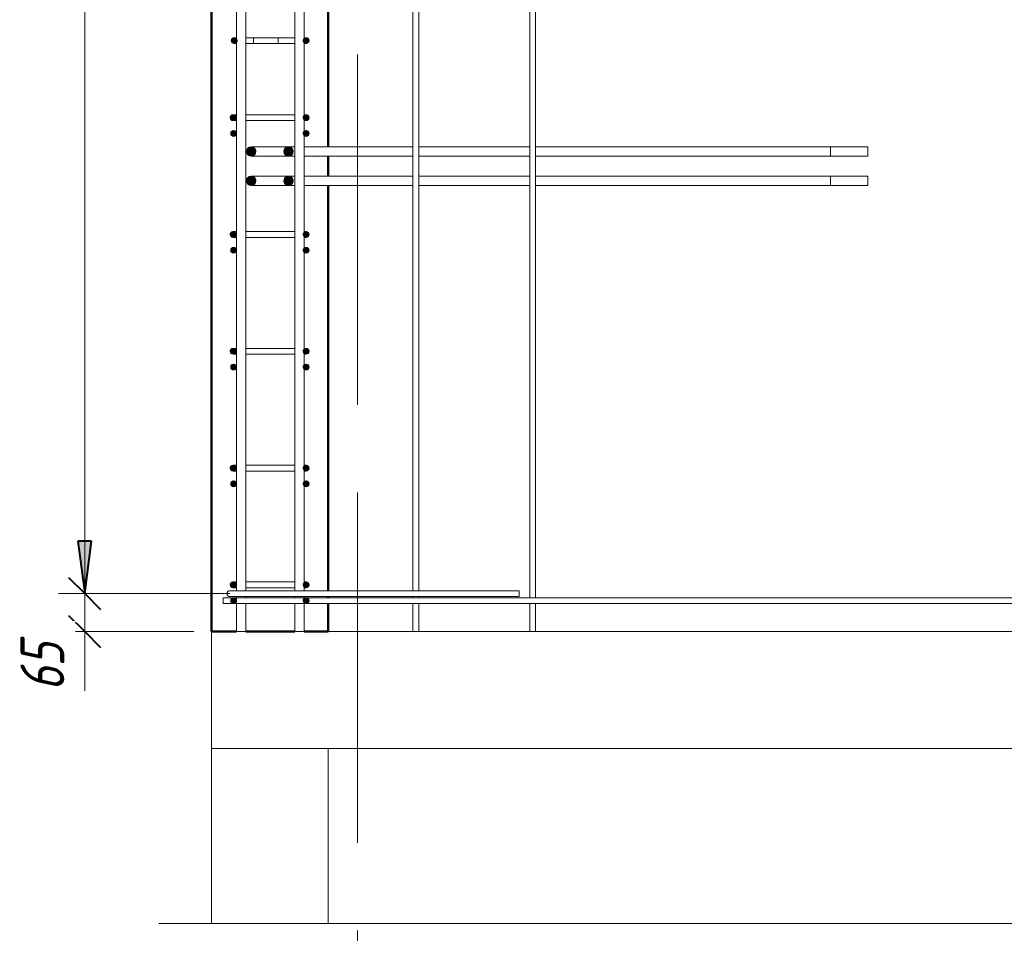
# Model space of a CAD drawing. Header units: millimetres. Extents: x -17543 to 38371, y 19974 to 27996.
# Tile 100 of 109: x 29948 to 31634, y 21583 to 23148. Entities that reach past the tile are written whole.
import ezdxf

# ---------------------------------------------------------------- set-up
doc = ezdxf.new("R2010")
doc.units = ezdxf.units.MM
doc.linetypes.add('ADSK_Линия сетки', pattern=[750, 600, -75, 0, -75])
for name, color, linetype, lineweight in [('A-____-____-DIMS', 211, 'Continuous', 9), ('A-____-____-DIMS-30', 211, 'Continuous', 9), ('A-____-NOTE-TEXT', 131, 'Continuous', 20), ('A-DETL-GENF-OTLN', 92, 'Continuous', 20), ('A-FLOR-____-MCUT', 192, 'Continuous', 50), ('A-WALL-____-MCUT', 113, 'Continuous', 50), ('S-GRID-____-OTLN', 1, 'Continuous', 9), ('S-RBAR-____-MCUT', 171, 'Continuous', 20), ('S-RBAR-____-OTLN', 171, 'Continuous', 100)]:
    doc.layers.add(name, color=color, linetype=linetype, lineweight=lineweight)
doc.styles.add('GOST Common_I_1', font='GOST Common Italic.ttf', dxfattribs={"width": 0.8, "height": 75})
doc.dimstyles.new('ADSK_Для_арматуры_Основной_2_5_мм_шаг_кол-во_Стрелки_точный', dxfattribs={"dimscale": 304.8, "dimtxt": 0.247469, "dimasz": 0.295276, "dimexe": 0.147638, "dimexo": 0.000484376, "dimgap": 0.03937, "dimtad": 1, "dimdec": 0, "dimlfac": 304.8, "dimdsep": 46, "dimtxsty": 'GOST Common_I_1', "dimsah": 1, "dimcen": 0.09, "dimdle": 0.147638, "dimazin": 0, "dimtfac": 1, "dimtdec": 4, "dimtix": 1, "dimtmove": 0, "dimatfit": 3, "dimfxl": 1, "dimtvp": 1, "dimtfill": 1, "dimtolj": 1, "dimtzin": 0, "dimarcsym": 2})
doc.dimstyles.new('ADSK_Округление_5мм__Узкий_', dxfattribs={"dimscale": 304.8, "dimtxt": 0.247469, "dimasz": 0.177165, "dimexe": 0.147638, "dimexo": 0.000322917, "dimgap": 0.03937, "dimtad": 1, "dimdec": 0, "dimlfac": 304.8, "dimrnd": 5, "dimdsep": 46, "dimtxsty": 'GOST Common_I_1', "dimblk1": 'OBLIQUE', "dimblk2": 'OBLIQUE', "dimsah": 1, "dimcen": 0.09, "dimdle": 0.147638, "dimazin": 0, "dimtfac": 1, "dimtdec": 4, "dimtix": 1, "dimtmove": 0, "dimatfit": 3, "dimfxl": 1, "dimtvp": 1, "dimtfill": 1, "dimtolj": 1, "dimtzin": 0, "dimlwd": 20, "dimlwe": 20, "dimarcsym": 2})
doc.dimstyles.new('ADSK_Округление_5мм__Узкий__1', dxfattribs={"dimscale": 304.8, "dimtxt": 0.247469, "dimasz": 0.177165, "dimexe": 0.147638, "dimexo": 0.000322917, "dimgap": 0.03937, "dimtad": 1, "dimdec": 0, "dimlfac": 304.8, "dimrnd": 5, "dimdsep": 46, "dimtxsty": 'GOST Common_I_1', "dimblk1": 'OBLIQUE', "dimblk2": 'OBLIQUE', "dimsah": 1, "dimcen": 0.09, "dimdle": 0.147638, "dimazin": 0, "dimtfac": 1, "dimtdec": 4, "dimtix": 1, "dimtmove": 1, "dimatfit": 3, "dimfxl": 1, "dimtvp": 1, "dimtfill": 1, "dimtolj": 1, "dimtzin": 0, "dimlwd": 20, "dimlwe": 20, "dimarcsym": 2})

# ---------------------------------------------------------------- blocks, each defined once
blk = doc.blocks.new('ADSK_Обрыв_Линия - ADSK_Обрыв_линия-1412201-КЖ1_Р_ВЭ8_Армирование_6')
at = {"layer": 'A-DETL-GENF-OTLN'}
blk.add_line((-12791.2, 26969.3), (-9000, 26969.3), dxfattribs=at)
blk = doc.blocks.new('DIMBLOCK369-КЖ1_Р_ВЭ8_Армирование_6')
at = {"layer": 'A-____-____-DIMS-30', "lineweight": 40}
for p, q in [((30059, 22165), (30032, 22192)), ((30059, 22165), (30086, 22138)), ((30059, 22100), (30032, 22127)), ((30059, 22100), (30086, 22073))]:
    blk.add_line(p, q, dxfattribs=at)
at = {"layer": 'A-____-____-DIMS-30', "lineweight": 20}
for p, q in [((30059, 22165), (30014, 22165)), ((30059, 22055), (30059, 22165)), ((30059, 22165), (30307.7, 22165)), ((30059, 22097.8), (30059, 22132.5)), ((30059, 22100), (30014, 22100)), ((30059, 22100), (30246.1, 22100)), ((30059, 21998.4), (30059, 22097.8))]:
    blk.add_line(p, q, dxfattribs=at)
at = {"layer": 'A-____-____-DIMS-30', "color": 0, "lineweight": 20, "insert": (29949, 21998.4), "char_height": 75, "width": 101.253, "attachment_point": 1, "rotation": 90, "line_spacing_factor": 1.022761, "style": 'GOST Common_I_1', "bg_fill": 3, "box_fill_scale": 1.25, "bg_fill_color": 256, "bg_fill_true_color": 13158600, "bg_fill_transparency": 0}
blk.add_mtext('65', dxfattribs=at)
blk = doc.blocks.new('_Oblique')
at = {"color": 0, "linetype": 'ByBlock', "lineweight": -2}
blk.add_line((-0.5, -0.5), (0.5, 0.5), dxfattribs=at)
blk = doc.blocks.new('DIMBLOCK370-КЖ1_Р_ВЭ8_Армирование_6')
at = {"layer": 'A-____-____-DIMS-30', "lineweight": 40}
for p, q in [((30059, 24765), (30032, 24792)), ((30059, 24765), (30086, 24738)), ((30059, 22165), (30032, 22192)), ((30059, 22165), (30086, 22138))]:
    blk.add_line(p, q, dxfattribs=at)
at = {"layer": 'A-____-____-DIMS-30', "lineweight": 20}
for p, q in [((30059, 24765), (30014, 24765)), ((30059, 22165), (30059, 24765)), ((30059, 24765), (30307.7, 24765)), ((30059, 22165), (30014, 22165)), ((30059, 22165), (30307.7, 22165))]:
    blk.add_line(p, q, dxfattribs=at)
at = {"layer": 'A-____-____-DIMS-30', "color": 0, "lineweight": 20, "insert": (29949, 23380.6), "char_height": 75, "width": 202.507, "attachment_point": 1, "rotation": 90, "line_spacing_factor": 1.022761, "style": 'GOST Common_I_1', "bg_fill": 3, "box_fill_scale": 1.25, "bg_fill_color": 256, "bg_fill_true_color": 13158600, "bg_fill_transparency": 0}
blk.add_mtext('2600', dxfattribs=at)
blk = doc.blocks.new('DIMBLOCK397-КЖ1_Р_ВЭ8_Армирование_6')
at = {"layer": 'A-____-____-DIMS-30', "lineweight": 40}
for points in [[(30059, 24765), (30070.9, 24855), (30047.2, 24855)], [(30059, 24765), (30047.2, 24675), (30070.9, 24675)], [(30059, 22165), (30070.9, 22255), (30047.2, 22255)]]:
    blk.add_hatch(color=256, dxfattribs=at).paths.add_polyline_path(points)
for p, q in [((30070.9, 24855), (30047.2, 24855)), ((30047.2, 24855), (30059, 24765)), ((30059, 24765), (30070.9, 24855)), ((30059, 24765), (30047.2, 24675)), ((30070.9, 24675), (30059, 24765)), ((30047.2, 24675), (30070.9, 24675)), ((30070.9, 22255), (30047.2, 22255)), ((30047.2, 22255), (30059, 22165)), ((30059, 22165), (30070.9, 22255))]:
    blk.add_line(p, q, dxfattribs=at)
at = {"layer": 'A-____-____-DIMS-30'}
for p, q in [((30059, 24765), (30014, 24765)), ((30059, 24765), (30059, 22120)), ((30059, 24765), (30262.7, 24765)), ((30059, 22165), (30014, 22165)), ((30059, 22165), (30262.7, 22165))]:
    blk.add_line(p, q, dxfattribs=at)
at = {"layer": 'A-____-____-DIMS-30', "color": 0, "insert": (29949, 23238.7), "char_height": 75, "width": 543.086, "attachment_point": 1, "rotation": 90, "line_spacing_factor": 1.022761, "style": 'GOST Common_I_1', "bg_fill": 3, "box_fill_scale": 1.25, "bg_fill_color": 256, "bg_fill_true_color": 13158600, "bg_fill_transparency": 0}
blk.add_mtext('200x13=2600', dxfattribs=at)
blk = doc.blocks.new('_None')

msp = doc.modelspace()

# ---------------------------------------------------------------- hatches: boundary and pattern name
at = {"layer": 'S-RBAR-____-MCUT'}
h = msp.add_hatch(color=256, dxfattribs=at)
edge = h.paths.add_edge_path()
edge.add_arc((30315.0697, 23112.0006), 5, 0, 360)
for points in [[(30315.0697, 23107.0006), (30319.8249, 23110.4555), (30318.0086, 23116.0457), (30312.1307, 23116.0457), (30310.3144, 23110.4555)], [(30438.0697, 23107.0006), (30442.8249, 23110.4555), (30441.0086, 23116.0457), (30435.1307, 23116.0457), (30433.3144, 23110.4555)], [(30310.1307, 22975.9555), (30316.0086, 22975.9555), (30317.8249, 22981.5457), (30313.0697, 22985.0006), (30308.3144, 22981.5457)], [(30435.1307, 22975.9555), (30441.0086, 22975.9555), (30442.8249, 22981.5457), (30438.0697, 22985.0006), (30433.3144, 22981.5457)], [(30311.1307, 22948.9555), (30317.0086, 22948.9555), (30318.8249, 22954.5457), (30314.0697, 22958.0006), (30309.3144, 22954.5457)], [(30435.1307, 22948.9555), (30441.0086, 22948.9555), (30442.8249, 22954.5457), (30438.0697, 22958.0006), (30433.3144, 22954.5457)], [(30344.0697, 22914.0006), (30350.3243, 22917.0127), (30351.8691, 22923.7808), (30347.5407, 22929.2084), (30340.5986, 22929.2084), (30336.2702, 22923.7808), (30337.815, 22917.0127)], [(30408.0697, 22914.0006), (30414.3243, 22917.0127), (30415.8691, 22923.7808), (30411.5407, 22929.2084), (30404.5986, 22929.2084), (30400.2702, 22923.7808), (30401.815, 22917.0127)], [(30344.0697, 22864.0006), (30350.3243, 22867.0127), (30351.8691, 22873.7808), (30347.5407, 22879.2084), (30340.5986, 22879.2084), (30336.2702, 22873.7808), (30337.815, 22867.0127)], [(30408.0697, 22864.0006), (30414.3243, 22867.0127), (30415.8691, 22873.7808), (30411.5407, 22879.2084), (30404.5986, 22879.2084), (30400.2702, 22873.7808), (30401.815, 22867.0127)], [(30310.1307, 22775.9555), (30316.0086, 22775.9555), (30317.8249, 22781.5457), (30313.0697, 22785.0006), (30308.3144, 22781.5457)], [(30435.1307, 22775.9555), (30441.0086, 22775.9555), (30442.8249, 22781.5457), (30438.0697, 22785.0006), (30433.3144, 22781.5457)], [(30311.1307, 22748.9555), (30317.0086, 22748.9555), (30318.8249, 22754.5457), (30314.0697, 22758.0006), (30309.3144, 22754.5457)], [(30435.1307, 22748.9555), (30441.0086, 22748.9555), (30442.8249, 22754.5457), (30438.0697, 22758.0006), (30433.3144, 22754.5457)], [(30310.1307, 22575.9555), (30316.0086, 22575.9555), (30317.8249, 22581.5457), (30313.0697, 22585.0006), (30308.3144, 22581.5457)], [(30435.1307, 22575.9555), (30441.0086, 22575.9555), (30442.8249, 22581.5457), (30438.0697, 22585.0006), (30433.3144, 22581.5457)], [(30311.1307, 22548.9555), (30317.0086, 22548.9555), (30318.8249, 22554.5457), (30314.0697, 22558.0006), (30309.3144, 22554.5457)], [(30435.1307, 22548.9555), (30441.0086, 22548.9555), (30442.8249, 22554.5457), (30438.0697, 22558.0006), (30433.3144, 22554.5457)], [(30310.1307, 22375.9555), (30316.0086, 22375.9555), (30317.8249, 22381.5457), (30313.0697, 22385.0006), (30308.3144, 22381.5457)], [(30435.1307, 22375.9555), (30441.0086, 22375.9555), (30442.8249, 22381.5457), (30438.0697, 22385.0006), (30433.3144, 22381.5457)], [(30311.1307, 22348.9555), (30317.0086, 22348.9555), (30318.8249, 22354.5457), (30314.0697, 22358.0006), (30309.3144, 22354.5457)], [(30435.1307, 22348.9555), (30441.0086, 22348.9555), (30442.8249, 22354.5457), (30438.0697, 22358.0006), (30433.3144, 22354.5457)], [(30310.1307, 22175.9555), (30316.0086, 22175.9555), (30317.8249, 22181.5457), (30313.0697, 22185.0006), (30308.3144, 22181.5457)], [(30435.1307, 22175.9555), (30441.0086, 22175.9555), (30442.8249, 22181.5457), (30438.0697, 22185.0006), (30433.3144, 22181.5457)], [(30311.1307, 22148.9555), (30317.0086, 22148.9555), (30318.8249, 22154.5457), (30314.0697, 22158.0006), (30309.3144, 22154.5457)], [(30435.1307, 22148.9555), (30441.0086, 22148.9555), (30442.8249, 22154.5457), (30438.0697, 22158.0006), (30433.3144, 22154.5457)]]:
    msp.add_hatch(color=256, dxfattribs=at).paths.add_polyline_path(points)
h = msp.add_hatch(color=256, dxfattribs=at)
edge = h.paths.add_edge_path()
edge.add_arc((30438.0697, 23112.0006), 5, 0, 360)
h = msp.add_hatch(color=256, dxfattribs=at)
edge = h.paths.add_edge_path()
edge.add_arc((30313.0697, 22980.0006), 5, 0, 360)
h = msp.add_hatch(color=256, dxfattribs=at)
edge = h.paths.add_edge_path()
edge.add_arc((30438.0697, 22980.0006), 5, 0, 360)
h = msp.add_hatch(color=256, dxfattribs=at)
edge = h.paths.add_edge_path()
edge.add_arc((30314.0697, 22953.0006), 5, 0, 360)
h = msp.add_hatch(color=256, dxfattribs=at)
edge = h.paths.add_edge_path()
edge.add_arc((30438.0697, 22953.0006), 5, 0, 360)
h = msp.add_hatch(color=256, dxfattribs=at)
edge = h.paths.add_edge_path()
edge.add_arc((30344.0697, 22922.0006), 8, 0, 360)
h = msp.add_hatch(color=256, dxfattribs=at)
edge = h.paths.add_edge_path()
edge.add_arc((30408.0697, 22922.0006), 8, 0, 360)
h = msp.add_hatch(color=256, dxfattribs=at)
edge = h.paths.add_edge_path()
edge.add_arc((30344.0697, 22872.0006), 8, 0, 360)
h = msp.add_hatch(color=256, dxfattribs=at)
edge = h.paths.add_edge_path()
edge.add_arc((30408.0697, 22872.0006), 8, 0, 360)
h = msp.add_hatch(color=256, dxfattribs=at)
edge = h.paths.add_edge_path()
edge.add_arc((30313.0697, 22780.0006), 5, 0, 360)
h = msp.add_hatch(color=256, dxfattribs=at)
edge = h.paths.add_edge_path()
edge.add_arc((30438.0697, 22780.0006), 5, 0, 360)
h = msp.add_hatch(color=256, dxfattribs=at)
edge = h.paths.add_edge_path()
edge.add_arc((30314.0697, 22753.0006), 5, 0, 360)
h = msp.add_hatch(color=256, dxfattribs=at)
edge = h.paths.add_edge_path()
edge.add_arc((30438.0697, 22753.0006), 5, 0, 360)
h = msp.add_hatch(color=256, dxfattribs=at)
edge = h.paths.add_edge_path()
edge.add_arc((30313.0697, 22580.0006), 5, 0, 360)
h = msp.add_hatch(color=256, dxfattribs=at)
edge = h.paths.add_edge_path()
edge.add_arc((30438.0697, 22580.0006), 5, 0, 360)
h = msp.add_hatch(color=256, dxfattribs=at)
edge = h.paths.add_edge_path()
edge.add_arc((30314.0697, 22553.0006), 5, 0, 360)
h = msp.add_hatch(color=256, dxfattribs=at)
edge = h.paths.add_edge_path()
edge.add_arc((30438.0697, 22553.0006), 5, 0, 360)
h = msp.add_hatch(color=256, dxfattribs=at)
edge = h.paths.add_edge_path()
edge.add_arc((30313.0697, 22380.0006), 5, 0, 360)
h = msp.add_hatch(color=256, dxfattribs=at)
edge = h.paths.add_edge_path()
edge.add_arc((30438.0697, 22380.0006), 5, 0, 360)
h = msp.add_hatch(color=256, dxfattribs=at)
edge = h.paths.add_edge_path()
edge.add_arc((30314.0697, 22353.0006), 5, 0, 360)
h = msp.add_hatch(color=256, dxfattribs=at)
edge = h.paths.add_edge_path()
edge.add_arc((30438.0697, 22353.0006), 5, 0, 360)
h = msp.add_hatch(color=256, dxfattribs=at)
edge = h.paths.add_edge_path()
edge.add_arc((30313.0697, 22180.0006), 5, 0, 360)
h = msp.add_hatch(color=256, dxfattribs=at)
edge = h.paths.add_edge_path()
edge.add_arc((30438.0697, 22180.0006), 5, 0, 360)
h = msp.add_hatch(color=256, dxfattribs=at)
edge = h.paths.add_edge_path()
edge.add_arc((30314.0697, 22153.0006), 5, 0, 360)
h = msp.add_hatch(color=256, dxfattribs=at)
edge = h.paths.add_edge_path()
edge.add_arc((30438.0697, 22153.0006), 5, 0, 360)

# ---------------------------------------------------------------- linework, layer by layer
at = {"layer": 'A-____-NOTE-TEXT'}
msp.add_line((30276.0697, 21600), (30186.0697, 21600), dxfattribs=at)
at = {"layer": 'A-FLOR-____-MCUT', "color": 8, "lineweight": 9}
for p, q in [((30276.0697, 22100), (30276.0697, 21900)), ((30621.0697, 22100), (30476.0697, 22100)), ((30821.0697, 22100), (30631.0697, 22100)), ((37421.0697, 22100), (30831.0697, 22100)), ((30276.0697, 21900), (38226.0707, 21900))]:
    msp.add_line(p, q, dxfattribs=at)
at = {"layer": 'A-WALL-____-MCUT'}
for p, q in [((30276.0697, 24900), (30276.0697, 22100)), ((30476.0697, 22930.0006), (30476.0697, 24748.0006)), ((30476.0697, 22880.0006), (30476.0697, 22914.0006)), ((30476.0697, 22170.0006), (30476.0697, 22864.0006)), ((30476.0697, 22158.0006), (30476.0697, 22160.0006)), ((30476.0697, 22100), (30476.0697, 22148.0006)), ((30276.0697, 22100), (30319.0697, 22100)), ((30335.0697, 22100), (30419.0697, 22100)), ((30435.0697, 22100), (30476.0697, 22100))]:
    msp.add_line(p, q, dxfattribs=at)
at = {"layer": 'A-WALL-____-MCUT', "color": 8, "lineweight": 9}
for p, q in [((30276.0697, 21900), (30276.0697, 21600)), ((30476.0697, 21600), (30476.0697, 21900))]:
    msp.add_line(p, q, dxfattribs=at)
at = {"layer": 'S-GRID-____-OTLN', "linetype": 'ADSK_Линия сетки'}
msp.add_line((30526.0697, 20987.9652), (30526.0697, 26969.2695), dxfattribs=at)
at = {"layer": 'S-RBAR-____-MCUT'}
for p, q in [((30312.1307, 23116.0457), (30310.3144, 23110.4555)), ((30318.0086, 23116.0457), (30312.1307, 23116.0457)), ((30319.8249, 23110.4555), (30318.0086, 23116.0457)), ((30435.1307, 23116.0457), (30433.3144, 23110.4555)), ((30441.0086, 23116.0457), (30435.1307, 23116.0457)), ((30442.8249, 23110.4555), (30441.0086, 23116.0457)), ((30310.3144, 23110.4555), (30315.0697, 23107.0006)), ((30315.0697, 23107.0006), (30319.8249, 23110.4555)), ((30433.3144, 23110.4555), (30438.0697, 23107.0006)), ((30438.0697, 23107.0006), (30442.8249, 23110.4555)), ((30313.0697, 22985.0006), (30308.3144, 22981.5457)), ((30308.3144, 22981.5457), (30310.1307, 22975.9555)), ((30317.8249, 22981.5457), (30313.0697, 22985.0006)), ((30316.0086, 22975.9555), (30317.8249, 22981.5457)), ((30438.0697, 22985.0006), (30433.3144, 22981.5457)), ((30433.3144, 22981.5457), (30435.1307, 22975.9555)), ((30442.8249, 22981.5457), (30438.0697, 22985.0006)), ((30441.0086, 22975.9555), (30442.8249, 22981.5457)), ((30310.1307, 22975.9555), (30316.0086, 22975.9555)), ((30435.1307, 22975.9555), (30441.0086, 22975.9555)), ((30314.0697, 22958.0006), (30309.3144, 22954.5457)), ((30309.3144, 22954.5457), (30311.1307, 22948.9555)), ((30311.1307, 22948.9555), (30317.0086, 22948.9555)), ((30318.8249, 22954.5457), (30314.0697, 22958.0006)), ((30317.0086, 22948.9555), (30318.8249, 22954.5457)), ((30438.0697, 22958.0006), (30433.3144, 22954.5457)), ((30433.3144, 22954.5457), (30435.1307, 22948.9555)), ((30435.1307, 22948.9555), (30441.0086, 22948.9555)), ((30442.8249, 22954.5457), (30438.0697, 22958.0006)), ((30441.0086, 22948.9555), (30442.8249, 22954.5457)), ((30340.5986, 22929.2084), (30336.2702, 22923.7808)), ((30347.5407, 22929.2084), (30340.5986, 22929.2084)), ((30351.8691, 22923.7808), (30347.5407, 22929.2084)), ((30404.5986, 22929.2084), (30400.2702, 22923.7808)), ((30411.5407, 22929.2084), (30404.5986, 22929.2084)), ((30415.8691, 22923.7808), (30411.5407, 22929.2084)), ((30336.2702, 22923.7808), (30337.815, 22917.0127)), ((30337.815, 22917.0127), (30344.0697, 22914.0006)), ((30344.0697, 22914.0006), (30350.3243, 22917.0127)), ((30350.3243, 22917.0127), (30351.8691, 22923.7808)), ((30400.2702, 22923.7808), (30401.815, 22917.0127)), ((30401.815, 22917.0127), (30408.0697, 22914.0006)), ((30408.0697, 22914.0006), (30414.3243, 22917.0127)), ((30414.3243, 22917.0127), (30415.8691, 22923.7808)), ((30340.5986, 22879.2084), (30336.2702, 22873.7808)), ((30347.5407, 22879.2084), (30340.5986, 22879.2084)), ((30351.8691, 22873.7808), (30347.5407, 22879.2084)), ((30404.5986, 22879.2084), (30400.2702, 22873.7808)), ((30411.5407, 22879.2084), (30404.5986, 22879.2084)), ((30415.8691, 22873.7808), (30411.5407, 22879.2084)), ((30336.2702, 22873.7808), (30337.815, 22867.0127)), ((30337.815, 22867.0127), (30344.0697, 22864.0006)), ((30344.0697, 22864.0006), (30350.3243, 22867.0127)), ((30350.3243, 22867.0127), (30351.8691, 22873.7808)), ((30400.2702, 22873.7808), (30401.815, 22867.0127)), ((30401.815, 22867.0127), (30408.0697, 22864.0006)), ((30408.0697, 22864.0006), (30414.3243, 22867.0127)), ((30414.3243, 22867.0127), (30415.8691, 22873.7808)), ((30313.0697, 22785.0006), (30308.3144, 22781.5457)), ((30308.3144, 22781.5457), (30310.1307, 22775.9555)), ((30317.8249, 22781.5457), (30313.0697, 22785.0006)), ((30316.0086, 22775.9555), (30317.8249, 22781.5457)), ((30438.0697, 22785.0006), (30433.3144, 22781.5457)), ((30433.3144, 22781.5457), (30435.1307, 22775.9555)), ((30442.8249, 22781.5457), (30438.0697, 22785.0006)), ((30441.0086, 22775.9555), (30442.8249, 22781.5457)), ((30310.1307, 22775.9555), (30316.0086, 22775.9555)), ((30435.1307, 22775.9555), (30441.0086, 22775.9555)), ((30314.0697, 22758.0006), (30309.3144, 22754.5457)), ((30309.3144, 22754.5457), (30311.1307, 22748.9555)), ((30311.1307, 22748.9555), (30317.0086, 22748.9555)), ((30318.8249, 22754.5457), (30314.0697, 22758.0006)), ((30317.0086, 22748.9555), (30318.8249, 22754.5457)), ((30438.0697, 22758.0006), (30433.3144, 22754.5457)), ((30433.3144, 22754.5457), (30435.1307, 22748.9555)), ((30435.1307, 22748.9555), (30441.0086, 22748.9555)), ((30442.8249, 22754.5457), (30438.0697, 22758.0006)), ((30441.0086, 22748.9555), (30442.8249, 22754.5457)), ((30313.0697, 22585.0006), (30308.3144, 22581.5457)), ((30308.3144, 22581.5457), (30310.1307, 22575.9555)), ((30310.1307, 22575.9555), (30316.0086, 22575.9555)), ((30317.8249, 22581.5457), (30313.0697, 22585.0006)), ((30316.0086, 22575.9555), (30317.8249, 22581.5457)), ((30438.0697, 22585.0006), (30433.3144, 22581.5457)), ((30433.3144, 22581.5457), (30435.1307, 22575.9555)), ((30435.1307, 22575.9555), (30441.0086, 22575.9555)), ((30442.8249, 22581.5457), (30438.0697, 22585.0006)), ((30441.0086, 22575.9555), (30442.8249, 22581.5457)), ((30314.0697, 22558.0006), (30309.3144, 22554.5457)), ((30318.8249, 22554.5457), (30314.0697, 22558.0006)), ((30438.0697, 22558.0006), (30433.3144, 22554.5457)), ((30442.8249, 22554.5457), (30438.0697, 22558.0006)), ((30309.3144, 22554.5457), (30311.1307, 22548.9555)), ((30311.1307, 22548.9555), (30317.0086, 22548.9555)), ((30317.0086, 22548.9555), (30318.8249, 22554.5457)), ((30433.3144, 22554.5457), (30435.1307, 22548.9555)), ((30435.1307, 22548.9555), (30441.0086, 22548.9555)), ((30441.0086, 22548.9555), (30442.8249, 22554.5457)), ((30313.0697, 22385.0006), (30308.3144, 22381.5457)), ((30308.3144, 22381.5457), (30310.1307, 22375.9555)), ((30310.1307, 22375.9555), (30316.0086, 22375.9555)), ((30317.8249, 22381.5457), (30313.0697, 22385.0006)), ((30316.0086, 22375.9555), (30317.8249, 22381.5457)), ((30438.0697, 22385.0006), (30433.3144, 22381.5457)), ((30433.3144, 22381.5457), (30435.1307, 22375.9555)), ((30435.1307, 22375.9555), (30441.0086, 22375.9555)), ((30442.8249, 22381.5457), (30438.0697, 22385.0006)), ((30441.0086, 22375.9555), (30442.8249, 22381.5457)), ((30314.0697, 22358.0006), (30309.3144, 22354.5457)), ((30318.8249, 22354.5457), (30314.0697, 22358.0006)), ((30438.0697, 22358.0006), (30433.3144, 22354.5457)), ((30442.8249, 22354.5457), (30438.0697, 22358.0006)), ((30309.3144, 22354.5457), (30311.1307, 22348.9555)), ((30311.1307, 22348.9555), (30317.0086, 22348.9555)), ((30317.0086, 22348.9555), (30318.8249, 22354.5457)), ((30433.3144, 22354.5457), (30435.1307, 22348.9555)), ((30435.1307, 22348.9555), (30441.0086, 22348.9555)), ((30441.0086, 22348.9555), (30442.8249, 22354.5457)), ((30313.0697, 22185.0006), (30308.3144, 22181.5457)), ((30308.3144, 22181.5457), (30310.1307, 22175.9555)), ((30310.1307, 22175.9555), (30316.0086, 22175.9555)), ((30317.8249, 22181.5457), (30313.0697, 22185.0006)), ((30316.0086, 22175.9555), (30317.8249, 22181.5457)), ((30438.0697, 22185.0006), (30433.3144, 22181.5457)), ((30433.3144, 22181.5457), (30435.1307, 22175.9555)), ((30435.1307, 22175.9555), (30441.0086, 22175.9555)), ((30442.8249, 22181.5457), (30438.0697, 22185.0006)), ((30441.0086, 22175.9555), (30442.8249, 22181.5457)), ((30314.0697, 22158.0006), (30309.3144, 22154.5457)), ((30309.3144, 22154.5457), (30311.1307, 22148.9555)), ((30318.8249, 22154.5457), (30314.0697, 22158.0006)), ((30317.0086, 22148.9555), (30318.8249, 22154.5457)), ((30438.0697, 22158.0006), (30433.3144, 22154.5457)), ((30433.3144, 22154.5457), (30435.1307, 22148.9555)), ((30442.8249, 22154.5457), (30438.0697, 22158.0006)), ((30441.0086, 22148.9555), (30442.8249, 22154.5457)), ((30311.1307, 22148.9555), (30317.0086, 22148.9555)), ((30435.1307, 22148.9555), (30441.0086, 22148.9555))]:
    msp.add_line(p, q, dxfattribs=at)
for centre, radius in [((30315.0697, 23112.0006), 5), ((30438.0697, 23112.0006), 5), ((30313.0697, 22980.0006), 5), ((30438.0697, 22980.0006), 5), ((30314.0697, 22953.0006), 5), ((30438.0697, 22953.0006), 5), ((30344.0697, 22922.0006), 8), ((30408.0697, 22922.0006), 8), ((30344.0697, 22872.0006), 8), ((30408.0697, 22872.0006), 8), ((30313.0697, 22780.0006), 5), ((30438.0697, 22780.0006), 5), ((30314.0697, 22753.0006), 5), ((30438.0697, 22753.0006), 5), ((30313.0697, 22580.0006), 5), ((30438.0697, 22580.0006), 5), ((30314.0697, 22553.0006), 5), ((30438.0697, 22553.0006), 5), ((30313.0697, 22380.0006), 5), ((30438.0697, 22380.0006), 5), ((30314.0697, 22353.0006), 5), ((30438.0697, 22353.0006), 5), ((30313.0697, 22180.0006), 5), ((30438.0697, 22180.0006), 5), ((30314.0697, 22153.0006), 5), ((30438.0697, 22153.0006), 5)]:
    msp.add_circle(centre, radius, dxfattribs=at)
at = {"layer": 'S-RBAR-____-OTLN', "lineweight": 20}
for p, q in [((30319.0697, 22170.0006), (30319.0697, 24748.0006)), ((30335.0697, 22170.0006), (30335.0697, 24748.0006)), ((30419.0697, 22170.0006), (30419.0697, 24748.0006)), ((30435.0697, 22170.0006), (30435.0697, 24748.0006)), ((30621.0697, 22170.0006), (30621.0697, 24748.0006)), ((30631.0697, 22170.0006), (30631.0697, 24748.0006)), ((30821.0697, 22158.0006), (30821.0697, 24748.0006)), ((30831.0697, 22158.0006), (30831.0697, 24748.0006)), ((30315.0697, 23117.0006), (30319.0637, 23117.0006)), ((30348.1202, 23117.0006), (30335.0697, 23117.0006)), ((30348.1202, 23117.0006), (30348.1202, 23107.0006)), ((30348.1391, 23117.0006), (30366.2829, 23117.0006)), ((30366.2829, 23117.0006), (30390.5466, 23117.0006)), ((30390.5466, 23117.0006), (30408.0697, 23117.0006)), ((30390.5466, 23107.0006), (30390.5466, 23117.0006)), ((30408.0697, 23117.0006), (30419.1657, 23117.0006)), ((30435.2813, 23117.0006), (30438.0697, 23117.0006)), ((30315.0697, 23107.0006), (30318.6898, 23107.0006)), ((30348.1202, 23107.0006), (30335.0697, 23107.0006)), ((30348.1391, 23107.0006), (30366.2829, 23107.0006)), ((30366.2829, 23107.0006), (30390.5466, 23107.0006)), ((30390.5466, 23107.0006), (30408.0697, 23107.0006)), ((30408.0697, 23107.0006), (30419.1657, 23107.0006)), ((30435.2813, 23107.0006), (30438.0697, 23107.0006)), ((30318.8707, 22985.0006), (30313.0697, 22985.0006)), ((30343.0697, 22985.0006), (30335.3051, 22985.0006)), ((30408.0697, 22985.0006), (30343.0697, 22985.0006)), ((30419.1657, 22985.0006), (30408.0697, 22985.0006)), ((30438.0697, 22985.0006), (30435.2813, 22985.0006)), ((30318.8707, 22975.0006), (30313.0697, 22975.0006)), ((30343.0697, 22975.0006), (30335.3051, 22975.0006)), ((30408.0697, 22975.0006), (30343.0697, 22975.0006)), ((30419.1657, 22975.0006), (30408.0697, 22975.0006)), ((30438.0697, 22975.0006), (30435.2813, 22975.0006)), ((30344.0697, 22930.0006), (30392.0697, 22930.0006)), ((30392.0697, 22930.0006), (30408.0697, 22930.0006)), ((30408.0697, 22930.0006), (30418.4448, 22930.0006)), ((30434.8009, 22930.0006), (30456.0697, 22930.0006)), ((30456.0697, 22930.0006), (30621.0697, 22930.0006)), ((30456.0697, 22930.0006), (30621.0697, 22930.0006)), ((30631.0697, 22930.0006), (30821.0697, 22930.0006)), ((30631.0697, 22930.0006), (30821.0697, 22930.0006)), ((30831.0697, 22930.0006), (31400.0697, 22930.0006)), ((30831.0697, 22930.0006), (31336.0697, 22930.0006)), ((31336.0697, 22914.0006), (31336.0697, 22930.0006)), ((31400.0697, 22914.0006), (31400.0697, 22930.0006)), ((30344.0697, 22914.0006), (30392.0697, 22914.0006)), ((30392.0697, 22914.0006), (30408.0697, 22914.0006)), ((30408.0697, 22914.0006), (30418.4448, 22914.0006)), ((30434.8009, 22914.0006), (30456.0697, 22914.0006)), ((30456.0697, 22914.0006), (30621.0697, 22914.0006)), ((30456.0697, 22914.0006), (30621.0697, 22914.0006)), ((30631.0697, 22914.0006), (30821.0697, 22914.0006)), ((30631.0697, 22914.0006), (30821.0697, 22914.0006)), ((30831.0697, 22914.0006), (31400.0697, 22914.0006)), ((30831.0697, 22914.0006), (31336.0697, 22914.0006)), ((30344.0697, 22880.0006), (30392.0697, 22880.0006)), ((30392.0697, 22880.0006), (30408.0697, 22880.0006)), ((30408.0697, 22880.0006), (30418.4448, 22880.0006)), ((30434.8009, 22880.0006), (30456.0697, 22880.0006)), ((30456.0697, 22880.0006), (30621.0697, 22880.0006)), ((30456.0697, 22880.0006), (30621.0697, 22880.0006)), ((30631.0697, 22880.0006), (30821.0697, 22880.0006)), ((30631.0697, 22880.0006), (30821.0697, 22880.0006)), ((30831.0697, 22880.0006), (31400.0697, 22880.0006)), ((30831.0697, 22880.0006), (31336.0697, 22880.0006)), ((31336.0697, 22864.0006), (31336.0697, 22880.0006)), ((31400.0697, 22864.0006), (31400.0697, 22880.0006)), ((30344.0697, 22864.0006), (30392.0697, 22864.0006)), ((30392.0697, 22864.0006), (30408.0697, 22864.0006)), ((30408.0697, 22864.0006), (30418.4448, 22864.0006)), ((30434.8009, 22864.0006), (30456.0697, 22864.0006)), ((30456.0697, 22864.0006), (30621.0697, 22864.0006)), ((30456.0697, 22864.0006), (30621.0697, 22864.0006)), ((30631.0697, 22864.0006), (30821.0697, 22864.0006)), ((30631.0697, 22864.0006), (30821.0697, 22864.0006)), ((30831.0697, 22864.0006), (31400.0697, 22864.0006)), ((30831.0697, 22864.0006), (31336.0697, 22864.0006)), ((30318.8707, 22785.0006), (30313.0697, 22785.0006)), ((30343.0697, 22785.0006), (30335.3051, 22785.0006)), ((30408.0697, 22785.0006), (30343.0697, 22785.0006)), ((30419.1657, 22785.0006), (30408.0697, 22785.0006)), ((30438.0697, 22785.0006), (30435.2813, 22785.0006)), ((30318.8707, 22775.0006), (30313.0697, 22775.0006)), ((30343.0697, 22775.0006), (30335.3051, 22775.0006)), ((30408.0697, 22775.0006), (30343.0697, 22775.0006)), ((30419.1657, 22775.0006), (30408.0697, 22775.0006)), ((30438.0697, 22775.0006), (30435.2813, 22775.0006)), ((30318.8707, 22585.0006), (30313.0697, 22585.0006)), ((30318.8707, 22575.0006), (30313.0697, 22575.0006)), ((30343.0697, 22585.0006), (30335.3051, 22585.0006)), ((30343.0697, 22575.0006), (30335.3051, 22575.0006)), ((30408.0697, 22585.0006), (30343.0697, 22585.0006)), ((30408.0697, 22575.0006), (30343.0697, 22575.0006)), ((30419.1657, 22585.0006), (30408.0697, 22585.0006)), ((30419.1657, 22575.0006), (30408.0697, 22575.0006)), ((30438.0697, 22585.0006), (30435.2813, 22585.0006)), ((30438.0697, 22575.0006), (30435.2813, 22575.0006)), ((30318.8707, 22385.0006), (30313.0697, 22385.0006)), ((30318.8707, 22375.0006), (30313.0697, 22375.0006)), ((30343.0697, 22385.0006), (30335.3051, 22385.0006)), ((30343.0697, 22375.0006), (30335.3051, 22375.0006)), ((30408.0697, 22385.0006), (30343.0697, 22385.0006)), ((30408.0697, 22375.0006), (30343.0697, 22375.0006)), ((30419.1657, 22385.0006), (30408.0697, 22385.0006)), ((30419.1657, 22375.0006), (30408.0697, 22375.0006)), ((30438.0697, 22385.0006), (30435.2813, 22385.0006)), ((30438.0697, 22375.0006), (30435.2813, 22375.0006)), ((30307.7219, 22170.0006), (30337.7219, 22170.0006)), ((30318.8707, 22185.0006), (30313.0697, 22185.0006)), ((30318.8707, 22175.0006), (30313.0697, 22175.0006)), ((30343.0697, 22185.0006), (30335.3051, 22185.0006)), ((30343.0697, 22175.0006), (30335.3051, 22175.0006)), ((30802.7219, 22170.0006), (30337.7219, 22170.0006)), ((30408.0697, 22185.0006), (30343.0697, 22185.0006)), ((30408.0697, 22175.0006), (30343.0697, 22175.0006)), ((30419.1657, 22185.0006), (30408.0697, 22185.0006)), ((30419.1657, 22175.0006), (30408.0697, 22175.0006)), ((30438.0697, 22185.0006), (30435.2813, 22185.0006)), ((30438.0697, 22175.0006), (30435.2813, 22175.0006)), ((30802.7219, 22170.0006), (30802.7219, 22160.0006)), ((37906.0707, 22158.0006), (30296.0697, 22158.0006)), ((30296.0697, 22158.0006), (30296.0697, 22148.0006)), ((30307.7219, 22160.0006), (30337.7219, 22160.0006)), ((30319.0697, 22158.0006), (30319.0697, 22159.6718)), ((30335.0697, 22158.0006), (30335.0697, 22160.0006)), ((30802.7219, 22160.0006), (30337.7219, 22160.0006)), ((30419.0697, 22158.0006), (30419.0697, 22160.0006)), ((30435.0697, 22158.0006), (30435.0697, 22160.0006)), ((30621.0697, 22158.0006), (30621.0697, 22160.0006)), ((30631.0697, 22158.0006), (30631.0697, 22160.0006)), ((37906.0707, 22148.0006), (30296.0697, 22148.0006)), ((30319.0697, 22100.0006), (30319.0697, 22148.0006)), ((30335.0697, 22100.0006), (30335.0697, 22148.0006)), ((30419.0697, 22100.0006), (30419.0697, 22148.0006)), ((30435.0697, 22100.0006), (30435.0697, 22148.0006)), ((30621.0697, 22100.0006), (30621.0697, 22148.0006)), ((30631.0697, 22100.0006), (30631.0697, 22148.0006)), ((30821.0697, 22100.0006), (30821.0697, 22148.0006)), ((30831.0697, 22100.0006), (30831.0697, 22148.0006)), ((30335.0697, 22100.0006), (30319.0697, 22100.0006)), ((30435.0697, 22100.0006), (30419.0697, 22100.0006)), ((30631.0697, 22100.0006), (30621.0697, 22100.0006)), ((30831.0697, 22100.0006), (30821.0697, 22100.0006))]:
    msp.add_line(p, q, dxfattribs=at)
for centre, radius, start, end in [((30315.0697, 23112.0006), 5, 90, 270), ((30315.0697, 23112.0006), 5, 90, 270), ((30438.0697, 23112.0006), 5, 270, 90), ((30313.0697, 22980.0006), 5, 90, 270), ((30438.0697, 22980.0006), 5, 270, 90), ((30344.0697, 22922.0006), 8, 90, 270), ((30408.0697, 22922.0006), 8, 90, 270), ((30344.0697, 22872.0006), 8, 90, 270), ((30408.0697, 22872.0006), 8, 90, 270), ((30313.0697, 22780.0006), 5, 90, 270), ((30438.0697, 22780.0006), 5, 270, 90), ((30313.0697, 22580.0006), 5, 90, 270), ((30438.0697, 22580.0006), 5, 270, 90), ((30313.0697, 22380.0006), 5, 90, 270), ((30438.0697, 22380.0006), 5, 270, 90), ((30307.7219, 22165.0006), 5, 90, 270), ((30307.7219, 22165.0006), 5, 90, 105), ((30313.0697, 22180.0006), 5, 90, 270), ((30438.0697, 22180.0006), 5, 270, 90), ((30307.7219, 22165.0006), 5, 120, 150), ((30307.7219, 22165.0006), 5, 210, 240)]:
    msp.add_arc(centre, radius, start, end, dxfattribs=at)

# ---------------------------------------------------------------- block references
at = {"layer": 'A-DETL-GENF-OTLN', "rotation": 180}
msp.add_blockref('ADSK_Обрыв_Линия - ADSK_Обрыв_линия-1412201-КЖ1_Р_ВЭ8_Армирование_6', (21276.0697, 48569.2695), dxfattribs=at)

# ---------------------------------------------------------------- next in the draw order: dimensions: what is measured, and where the dimension line sits
at = {"layer": 'A-____-____-DIMS', "lineweight": 20}
dim = msp.add_linear_dim(base=(30059.0377, 22165.0006), p1=(30276.0697, 22100), p2=(30337.7219, 22165.0006), angle=90, dimstyle='ADSK_Округление_5мм__Узкий__1', override={"dimpost": '<>', "dimfxl": 89.588362}, dxfattribs=at)
dim.commit()
dim.dimension.update_dxf_attribs({"geometry": 'DIMBLOCK369-КЖ1_Р_ВЭ8_Армирование_6', "text_midpoint": (29999.0256, 22049.0378), "dimtype": 160, "text_rotation": 90})

# ---------------------------------------------------------------- next in the draw order: dimensions: what is measured, and where the dimension line sits
dim = msp.add_linear_dim(base=(30059.0377, 24765.0006), p1=(30337.7219, 22165.0006), p2=(30337.7219, 24765.0006), angle=90, dimstyle='ADSK_Округление_5мм__Узкий_', override={"dimpost": '<>', "dimfxl": 2600}, dxfattribs=at)
dim.commit()
dim.dimension.update_dxf_attribs({"geometry": 'DIMBLOCK370-КЖ1_Р_ВЭ8_Армирование_6', "text_midpoint": (30009.0548, 23465.0006)})

# ---------------------------------------------------------------- next in the draw order: dimensions: what is measured, and where the dimension line sits
at = {"layer": 'A-____-____-DIMS'}
dim = msp.add_linear_dim(base=(30059.0377, 22165.0006), p1=(30307.7219, 24765.0006), p2=(30307.7219, 22165.0006), angle=90, text='200x13=2600', dimstyle='ADSK_Для_арматуры_Основной_2_5_мм_шаг_кол-во_Стрелки_точный', override={"dimpost": '<>', "dimblk1": 'None', "dimblk2": 'None', "dimsah": 1, "dimfxl": 2600}, dxfattribs=at)
dim.commit()
dim.dimension.update_dxf_attribs({"geometry": 'DIMBLOCK397-КЖ1_Р_ВЭ8_Армирование_6', "text_midpoint": (30009.5377, 23465.0006)})

doc.saveas('drawing.dxf')
